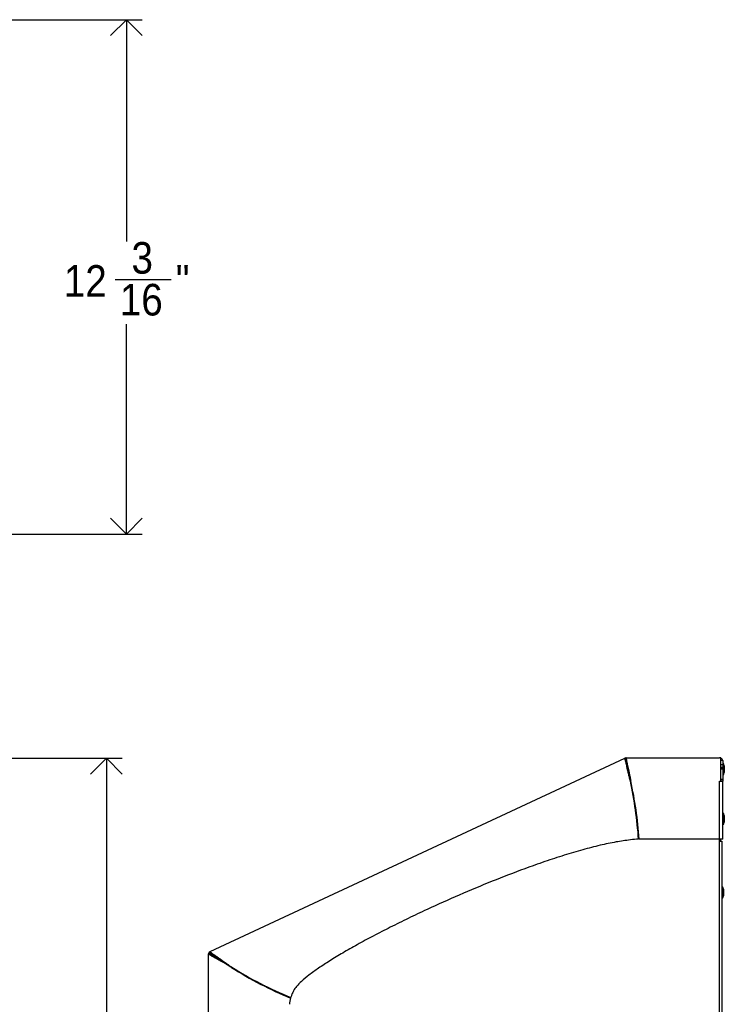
# Model space of a CAD drawing. Header units: inches. Extents: x 10 to 124, y 0 to 73.
# Tile 3 of 5: x 39 to 56, y 49 to 73. Entities that reach past the tile are written whole.
import ezdxf

# ---------------------------------------------------------------- set-up
doc = ezdxf.new("R2010")
doc.units = ezdxf.units.IN
doc.header["$MEASUREMENT"] = 0
doc.linetypes.add('SLD-Solid', pattern=[0])
doc.layers.add('DIMS', color=5, linetype='SLD-Solid')
doc.styles.add('SLDTEXTSTYLE1', font='GOTHIC.TTF', dxfattribs={"width": 0.913})
doc.dimstyles.new('SLDDIMSTYLE1', dxfattribs={"dimtxt": 0.75, "dimasz": 0.75, "dimexe": 0, "dimexo": 0.0625, "dimgap": 0.1875, "dimtad": 0, "dimtih": 1, "dimtoh": 1, "dimdec": 6, "dimrnd": 1e-09, "dimzin": 12, "dimdsep": 46, "dimlunit": 5, "dimtxsty": 'SLDTEXTSTYLE1', "dimblk1": 'OPEN90', "dimblk2": 'OPEN90', "dimsah": 1, "dimcen": 0.09, "dimadec": 0, "dimazin": 3, "dimtfac": 1, "dimtofl": 0, "dimtmove": 0, "dimatfit": 3, "dimldrblk": 'OPEN90', "dimfxl": 0, "dimfrac": 2, "dimtolj": 1, "dimtzin": 12, "dimarcsym": 0})

# ---------------------------------------------------------------- blocks, each defined once
blk = doc.blocks.new('_Open90')
at = {"color": 0, "linetype": 'ByBlock', "lineweight": -2}
for p, q in [((-0.5, 0.5), (0, 0)), ((0, 0), (-1, 0)), ((0, 0), (-0.5, -0.5))]:
    blk.add_line(p, q, dxfattribs=at)
blk = doc.blocks.new('_D_1')
at = {"layer": 'DIMS'}
for p, q in [((38.543, 55.123), (41.819, 55.123)), ((41.444, 55.123), (41.444, 35.326)), ((41.457, 34.422), (42.231, 34.422)), ((41.444, 16.778), (41.444, 33.365)), ((38.945, 16.778), (41.819, 16.778))]:
    blk.add_line(p, q, dxfattribs=at)
at = {"layer": 'DIMS', "xscale": 0.7500000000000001, "yscale": 0.7500000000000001}
for p, rotation in [((41.444, 55.123, -12.593), 90.0000000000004), ((41.444, 16.778, -12.593), 270.0000000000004)]:
    blk.add_blockref('_Open90', p, dxfattribs=dict(at, rotation=rotation))
at = {"layer": 'DIMS', "char_height": 0.75, "attachment_point": 1, "style": 'SLDTEXTSTYLE1'}
for s, insert in [('3', (41.567, 35.314)), ('"', (42.341, 34.766)), ('38', (40.239, 34.766)), ('8', (41.567, 34.323))]:
    blk.add_mtext(s, dxfattribs=dict(at, insert=insert))
blk = doc.blocks.new('_D_3')
at = {"layer": 'DIMS'}
for p, q in [((38.849, 72.643), (42.292, 72.643)), ((41.917, 72.643), (41.917, 67.38)), ((41.652, 66.476), (42.98, 66.476)), ((41.917, 60.441), (41.917, 65.418)), ((38.543, 60.441), (42.292, 60.441))]:
    blk.add_line(p, q, dxfattribs=at)
at = {"layer": 'DIMS', "xscale": 0.7500000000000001, "yscale": 0.7500000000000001}
for p, rotation in [((41.917, 72.643, 17.776), 90.0000000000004), ((41.917, 60.441, 17.776), 270.0000000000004)]:
    blk.add_blockref('_Open90', p, dxfattribs=dict(at, rotation=rotation))
at = {"layer": 'DIMS', "char_height": 0.75, "attachment_point": 1, "style": 'SLDTEXTSTYLE1'}
for s, insert in [('3', (42.039, 67.368)), ('12', (40.434, 66.82)), ('"', (43.09, 66.82)), ('16', (41.762, 66.376))]:
    blk.add_mtext(s, dxfattribs=dict(at, insert=insert))

msp = doc.modelspace()

# ---------------------------------------------------------------- linework, layer by layer
at = {"color": 7, "linetype": 'SLD-Solid', "lineweight": 25}
for p, q in [((53.744056, 55.1239236), (53.7395244, 55.1218105)), ((53.7642409, 55.0806368), (53.744056, 55.1239236)), ((53.7738496, 55.1294202), (53.7688496, 55.1294202)), ((53.7688496, 55.0816585), (53.7688496, 55.1294202)), ((53.7727724, 55.1298592), (53.7738496, 55.1294202)), ((53.7727724, 55.1298592), (55.9873432, 55.1298592)), ((56.0163432, 55.1298592), (55.9873432, 55.1298592)), ((56.0163432, 54.5820592), (56.0163432, 55.1298592)), ((43.9067889, 50.537215), (53.7403153, 55.1226636)), ((53.7395244, 55.1218105), (53.7403153, 55.1226636)), ((56.0641432, 55.0661892), (56.0163432, 55.0661892)), ((56.0641432, 55.0661538), (56.0163432, 55.0661538)), ((56.0163432, 54.9719169), (56.0641432, 54.9719169)), ((56.0163432, 54.9712875), (56.0641432, 54.9712875)), ((56.0641432, 54.9005768), (56.0163432, 54.9005768)), ((56.0641432, 55.0661892), (56.0641432, 55.0661538)), ((56.0641432, 55.0661538), (56.0641432, 54.9719169)), ((56.0861432, 54.9925592), (56.0641432, 54.9925592)), ((56.0641432, 54.9719169), (56.0641432, 54.9712875)), ((56.0641432, 54.9712875), (56.0641432, 54.9005768)), ((56.0641432, 54.9005768), (56.0641432, 54.8870766)), ((56.1011432, 54.9434964), (56.0861432, 54.9925592)), ((56.0861432, 54.9923669), (56.0861432, 54.9925592)), ((56.0861432, 54.7385592), (56.0861432, 54.9923669)), ((56.1011432, 54.9434964), (56.1011432, 54.787622)), ((53.8347522, 54.7443941), (53.8280833, 54.7586954)), ((53.8470471, 54.7471198), (53.8470471, 54.7628996)), ((56.0641432, 54.8870766), (56.0163432, 54.8870766)), ((56.0641432, 54.8724319), (56.0163432, 54.8724319)), ((56.0163432, 54.8720563), (56.0641432, 54.8720563)), ((56.0641432, 54.8870766), (56.0641432, 54.8724319)), ((56.0641432, 54.8724319), (56.0641432, 54.8720563)), ((56.0641432, 54.8720563), (56.0641432, 54.6228995)), ((56.0641432, 54.7385592), (56.0861432, 54.7385592)), ((56.0861432, 54.7385592), (56.1011432, 54.787622)), ((55.9873432, 54.5820592), (56.0163432, 54.5820592)), ((55.9873432, 53.2070592), (55.9873432, 54.5820592)), ((56.0163432, 54.6228995), (56.0641432, 54.6228995)), ((56.0641432, 54.6120592), (56.0163432, 54.6120592)), ((56.0163432, 54.5820592), (56.0641432, 54.5820592)), ((56.0641432, 54.6228995), (56.0641432, 54.6120592)), ((56.0641432, 54.6120592), (56.0641432, 54.5820592)), ((56.0641432, 53.2070592), (56.0641432, 54.5820592)), ((54.0096036, 53.8388464), (54.0025472, 53.83179)), ((54.0169038, 53.8315462), (54.0096036, 53.8388464)), ((56.0861432, 53.8140592), (56.0641432, 53.8140592)), ((56.1011432, 53.7649964), (56.0861432, 53.8140592)), ((56.0861432, 53.7420043), (56.0861432, 53.8140592)), ((56.0861432, 53.5600592), (56.0861432, 53.7420043)), ((56.1011432, 53.7649964), (56.1011432, 53.7207779)), ((54.0477378, 53.5828382), (54.0333884, 53.5828382)), ((56.0641432, 53.5600592), (56.0861432, 53.5600592)), ((56.0861432, 53.5600592), (56.1011432, 53.609122)), ((56.1011432, 53.7207779), (56.1011432, 53.609122)), ((55.9873432, 53.2070592), (54.0815823, 53.2070592)), ((55.9853432, 53.2070592), (55.9853432, 53.1571029)), ((55.9853432, 53.1571029), (55.9873432, 53.1571029)), ((55.9873432, 53.1571029), (55.9873432, 53.2070592)), ((56.0641432, 53.2070592), (55.9873432, 53.2070592)), ((55.9873432, 16.8130592), (55.9873432, 53.1571029)), ((55.9873432, 53.1571029), (56.0453432, 53.1571029)), ((56.0163432, 53.1571029), (56.0163432, 53.2070592)), ((56.0453432, 53.1571029), (56.0453432, 16.8130592)), ((56.0453432, 53.1521029), (56.0462432, 53.1521029)), ((56.0462432, 53.1521029), (56.0462432, 53.1021029)), ((56.0462432, 53.1021029), (56.0462432, 52.0641314)), ((56.0673432, 52.0641314), (56.0453432, 52.0641314)), ((56.0823432, 52.0150686), (56.0673432, 52.0641314)), ((56.0682432, 52.0641314), (56.0673432, 52.0641314)), ((56.0673432, 51.9914612), (56.0673432, 52.0641314)), ((56.0673432, 51.8101314), (56.0673432, 51.9914612)), ((56.0673432, 51.8101314), (56.0823432, 51.8591942)), ((56.0832432, 52.0150686), (56.0682432, 52.0641314)), ((56.0682432, 52.0611877), (56.0682432, 52.0641314)), ((56.0682432, 51.8101314), (56.0832432, 51.8591942)), ((56.0823432, 52.0150686), (56.0823432, 51.9704724)), ((56.0823432, 51.9704724), (56.0823432, 51.8591942)), ((56.0832432, 52.0150686), (56.0832432, 51.8591942)), ((56.0453432, 51.8101314), (56.0673432, 51.8101314)), ((56.0462432, 51.8101314), (56.0462432, 17.2900592)), ((56.0673432, 51.8101314), (56.0682432, 51.8101314)), ((56.0682432, 51.8101314), (56.0682432, 51.8130752)), ((43.862446, 48.8950856), (43.862446, 50.4676106)), ((43.86285, 50.4642775), (43.862446, 50.4676106)), ((43.8628711, 50.4792686), (43.86285, 50.4642775)), ((43.910634, 50.4792686), (43.8628711, 50.4792686)), ((43.9100674, 50.5382753), (43.8964728, 50.531936)), ((43.9166583, 50.4886481), (43.8964728, 50.531936)), ((43.8996592, 50.5334218), (43.9067889, 50.537215)), ((43.9067889, 50.537215), (43.9100674, 50.5382753)), ((44.061401, 50.3813683), (44.0280514, 50.3813683)), ((44.0645902, 50.3961093), (44.0503191, 50.4267138)), ((44.410246, 50.161622), (44.3817011, 50.1781892)), ((44.3841919, 50.1781892), (44.3817011, 50.1781892)), ((44.410246, 50.161622), (44.3841919, 50.1781892)), ((44.4083065, 50.1750984), (44.415619, 50.1700559)), ((44.408589, 50.1744926), (44.4083065, 50.1750984)), ((44.408589, 50.1744926), (44.415619, 50.1700559)), ((45.1826907, 49.7358475), (45.1774559, 49.7246216)), ((45.332464, 49.6629258), (45.326816, 49.6508136)), ((45.5837021, 49.5486362), (45.5837021, 49.5318229)), ((45.5846021, 49.5314233), (45.5846021, 49.5482444))]:
    msp.add_line(p, q, dxfattribs=at)
at = {"color": 8, "linetype": 'SLD-Solid', "lineweight": 25}
for p, q in [((56.0462432, 53.1021029), (56.0453432, 53.1021029)), ((45.6426021, 49.5232593), (45.6426021, 49.5059199))]:
    msp.add_line(p, q, dxfattribs=at)
at = {"color": 7, "linetype": 'SLD-Solid', "lineweight": 25, "flags": 128}
msp.add_lwpolyline([(44.4821987, 50.1280744), (44.4790104, 50.1237428), (44.476739, 50.1196718)], dxfattribs=at)
at = {"color": 7, "linetype": 'SLD-Solid', "lineweight": 25}
for centre, radius, start, end in [((53.7727724, 55.0530592), 0.0768, 90, 115), ((55.9873432, 55.0530592), 0.0768, 9.84388415, 67.81464203), ((53.7727724, 55.0530592), 0.029, 90, 115), ((43.7444161, 52.4345811), 10.3528473, 4.26622267, 11.95946789), ((44.7389948, 52.5550346), 9.3653125, 3.99223246, 12.5), ((53.8999142, 54.4795592), 0.04, 95.63649822, 110.84655583), ((54.3361672, 49.2180347), 3.9956738, 93.83996714, 96.66304035), ((43.939246, 50.4676106), 0.0768, 123.80146889, 180), ((43.939246, 50.4676106), 0.029, 135.77479292, 158.55888376), ((49.20727, 57.6914413), 8.9280243, 237.5, 247.64413627), ((48.9590543, 57.3018208), 8.4560555, 237.5, 248.18964129), ((46.6407745, 49.2118474), 0.8587059, 164.97535656, 175.06952714)]:
    msp.add_arc(centre, radius, start, end, dxfattribs=at)
for points, knots in [([(53.8280833, 54.7586954), (53.8212207, 54.7887506), (53.8082743, 54.84545), (53.7921924, 54.9172183), (53.7797244, 54.9733214), (53.7695884, 55.017627), (53.7598134, 55.0551149), (53.7510133, 55.0878106), (53.7442514, 55.1143805), (53.7441236, 55.1206209), (53.744056, 55.1239236)], [0, 0, 0, 0, 0.1506349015, 0.2841747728, 0.4006436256, 0.5000858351, 0.600302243, 0.7170002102, 0.8502246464, 1, 1, 1, 1]), ([(53.7688496, 55.1294202), (53.7702493, 55.1263489), (53.7728859, 55.1205631), (53.7780495, 55.0933161), (53.7838379, 55.0599447), (53.7907546, 55.0218012), (53.800247, 54.9771672), (53.8126758, 54.9206309), (53.8283845, 54.8490135), (53.8405967, 54.7926635), (53.8470471, 54.7628996)], [0, 0, 0, 0, 0.1513662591, 0.2851492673, 0.4013681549, 0.5000624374, 0.601296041, 0.718333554, 0.8512249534, 1, 1, 1, 1]), ([(53.8347522, 54.7443941), (53.8290016, 54.7720629), (53.8181557, 54.8242474), (53.8047223, 54.8903376), (53.7943235, 54.9420042), (53.785826, 54.982798), (53.7774548, 55.0172798), (53.7698838, 55.0473413), (53.7641145, 55.0717831), (53.7641972, 55.0775728), (53.7642409, 55.0806368)], [0, 0, 0, 0, 0.15093603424, 0.28467203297, 0.40123893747, 0.5006916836, 0.60084241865, 0.71741071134, 0.8504525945, 1, 1, 1, 1]), ([(53.7688496, 55.0816585), (53.7702493, 55.078855), (53.7728862, 55.0735732), (53.7780501, 55.0487014), (53.7838391, 55.0182388), (53.7907576, 54.9834161), (53.8002511, 54.9426738), (53.8126803, 54.8910691), (53.8283898, 54.8256972), (53.8405974, 54.7742835), (53.8470471, 54.7471198)], [0, 0, 0, 0, 0.1511378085, 0.2847383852, 0.4008276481, 0.4994554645, 0.6006971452, 0.7178315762, 0.8509200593, 1, 1, 1, 1]), ([(53.872549, 53.1867205), (53.7592238, 53.171447), (53.5182844, 53.1389742), (53.1423043, 53.0565947), (52.732931, 52.9507201), (52.2959387, 52.8205139), (51.8366065, 52.6696297), (51.2648938, 52.4664514), (50.5870429, 52.2048597), (49.8147767, 51.8819189), (49.153401, 51.5852107), (48.6095285, 51.3275823), (48.1845252, 51.1178088), (47.7812678, 50.9100173), (47.4043001, 50.7064928), (47.0599474, 50.5105459), (46.7521841, 50.3244062), (46.4848815, 50.1502591), (46.2598966, 49.9892153), (46.085339, 49.8461098), (45.9601986, 49.7233429), (45.8849314, 49.6176129), (45.848363, 49.5289123), (45.8266153, 49.4772174), (45.8181456, 49.453364), (45.8173279, 49.451061)], [0, 0, 0, 0, 0.0380331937, 0.0808619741, 0.1279507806, 0.1787150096, 0.2325417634, 0.288800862, 0.3805754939, 0.4742508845, 0.5672828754, 0.6217319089, 0.6744781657, 0.72497096, 0.7726619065, 0.8170067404, 0.856782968, 0.8923162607, 0.9231311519, 0.9487960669, 0.9673513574, 0.9813372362, 0.9915784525, 0.9991869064, 1, 1, 1, 1]), ([(44.0280514, 50.3813683), (44.0101495, 50.3913861), (43.9769543, 50.409962), (43.9391943, 50.4327732), (43.9039651, 50.4535902), (43.8732412, 50.4703623), (43.8663491, 50.4762815), (43.8628711, 50.4792686)], [0, 0, 0, 0, 0.1948584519, 0.3613228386, 0.4997415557, 0.7475468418, 1, 1, 1, 1]), ([(43.8964728, 50.531936), (43.9016095, 50.5300351), (43.9088818, 50.527344), (43.9276101, 50.5129114), (43.9497377, 50.4967577), (43.9872411, 50.470193), (44.0292538, 50.4412339), (44.0503191, 50.4267138)], [0, 0, 0, 0, 0.2813823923, 0.3983625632, 0.4995965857, 0.7490963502, 1, 1, 1, 1]), ([(44.061401, 50.3813683), (44.0450682, 50.3913814), (44.0148162, 50.409928), (43.9803412, 50.4327439), (43.9481995, 50.4535547), (43.9201178, 50.4703492), (43.9138123, 50.4762795), (43.910634, 50.4792686)], [0, 0, 0, 0, 0.1960708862, 0.3631656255, 0.5016905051, 0.7488277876, 1, 1, 1, 1]), ([(43.9166583, 50.4886481), (43.9216546, 50.4870528), (43.9287306, 50.4847934), (43.9466853, 50.47202), (43.9679584, 50.457744), (44.0040994, 50.4342679), (44.0443556, 50.4088736), (44.0645902, 50.3961093)], [0, 0, 0, 0, 0.28006768, 0.3966468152, 0.4976888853, 0.747515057, 1, 1, 1, 1]), ([(44.3817011, 50.1781892), (44.3561785, 50.1933546), (44.3095024, 50.2210893), (44.2471557, 50.2578229), (44.1825492, 50.2954949), (44.1071452, 50.3365333), (44.0556405, 50.3657292), (44.0280514, 50.3813683)], [0, 0, 0, 0, 0.2010828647, 0.3677416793, 0.5000080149, 0.7321739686, 1, 1, 1, 1]), ([(44.0503191, 50.4267138), (44.0714653, 50.4122572), (44.109814, 50.3860403), (44.1658694, 50.3439729), (44.2282549, 50.2975636), (44.3073027, 50.2418506), (44.3734009, 50.1981671), (44.4083065, 50.1750984)], [0, 0, 0, 0, 0.2049224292, 0.3716274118, 0.5001437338, 0.736032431, 1, 1, 1, 1]), ([(44.3841919, 50.1781892), (44.3609017, 50.1933512), (44.3183304, 50.2210652), (44.2614281, 50.2577958), (44.2025228, 50.2954294), (44.133713, 50.3364614), (44.0866008, 50.3657188), (44.061401, 50.3813683)], [0, 0, 0, 0, 0.2019750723, 0.3691816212, 0.5016565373, 0.7334412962, 1, 1, 1, 1]), ([(44.0645902, 50.3961093), (44.0849283, 50.3833924), (44.12183, 50.3603188), (44.1756182, 50.3231299), (44.2355527, 50.2820841), (44.3115595, 50.2329807), (44.3750211, 50.1947269), (44.408589, 50.1744926)], [0, 0, 0, 0, 0.2039648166, 0.3700752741, 0.4983686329, 0.7346629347, 1, 1, 1, 1])]:
    msp.add_open_spline(points, degree=3, knots=knots, dxfattribs=at)
for points in [[(53.872549, 54.5798948), (53.8648645, 54.6102815), (53.8494955, 54.671055), (53.8352207, 54.729482), (53.8280833, 54.7586954)], [(53.872549, 54.5798948), (53.8659998, 54.6078468), (53.8529015, 54.6637508), (53.840802, 54.717513), (53.8347522, 54.7443941)], [(53.8470471, 54.7628996), (53.8529246, 54.7334068), (53.8646795, 54.6744212), (53.8764345, 54.6128465), (53.8823119, 54.5820592)], [(53.8470471, 54.7471198), (53.8529246, 54.7202005), (53.8646795, 54.6663619), (53.8764345, 54.6101601), (53.8823119, 54.5820592)]]:
    msp.add_open_spline(points, degree=3, dxfattribs=at)

# ---------------------------------------------------------------- dimensions: what is measured, and where the dimension line sits
at = {"layer": 'DIMS'}
for base, p1, p2, picture, middle in [((41.9169355, 72.6428933), (38.3768241, 60.4411961), (38.6819559, 72.6428933), '_D_3', (41.9169355, 66.3989639)), ((41.4444946, 16.7781592), (38.3768241, 55.1226636), (38.7784853, 16.7781592), '_D_1', (41.4444946, 34.3453697))]:
    dim = msp.add_linear_dim(base=base, p1=p1, p2=p2, angle=90, dimstyle='SLDDIMSTYLE1', dxfattribs=at)
    dim.commit()
    dim.dimension.update_dxf_attribs({"geometry": picture, "text_midpoint": middle})

doc.saveas('drawing.dxf')
